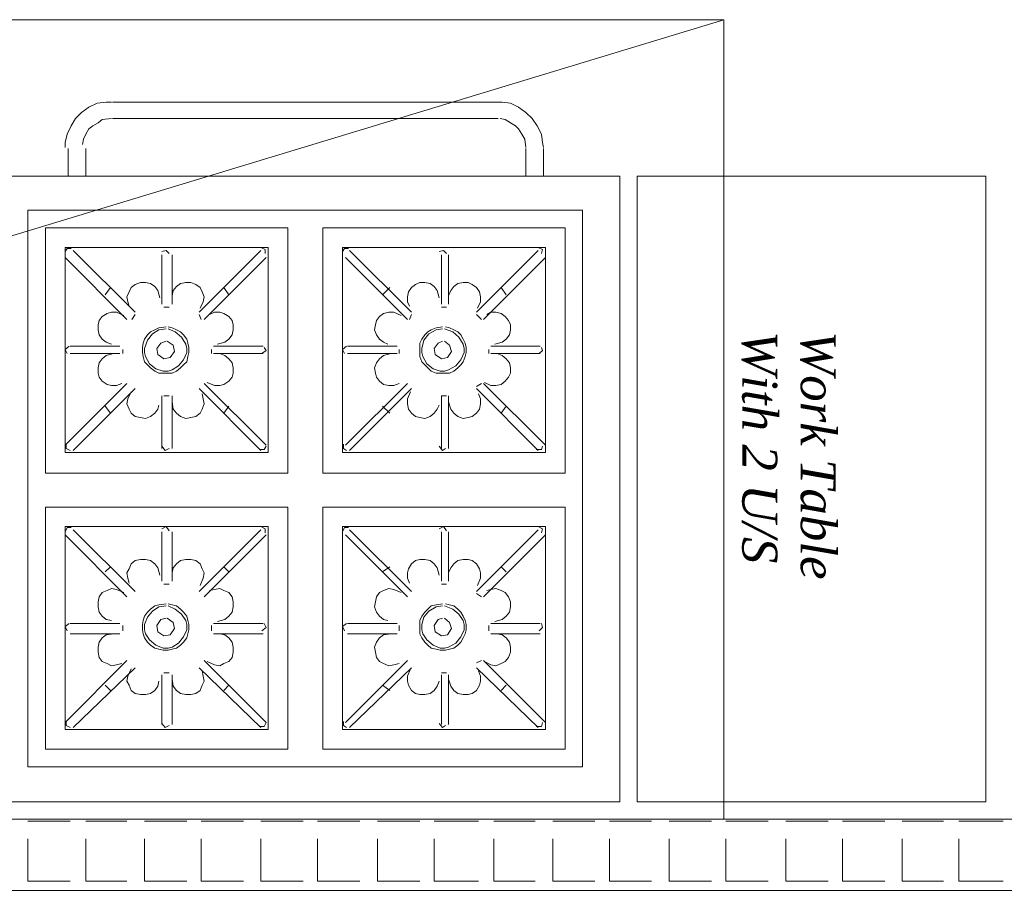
# Model space of a CAD drawing. Header units: millimetres. Extents: x 140304 to 319987, y -10756 to 142544.
# Tile 178 of 203: x 178825 to 180241, y 67683 to 68936. Entities that reach past the tile are written whole.
import ezdxf

# ---------------------------------------------------------------- set-up
doc = ezdxf.new("R2010")
doc.units = ezdxf.units.MM
doc.header["$LTSCALE"] = 10
doc.layers.get('0').update_dxf_attribs({"linetype": 'CONTINUOUS'})
for name, color, linetype, lineweight in [('A wall', 1, 'CONTINUOUS', 15), ('ele_15', 34, 'CONTINUOUS', 15), ('EQUIPMENT', 13, 'CONTINUOUS', 18)]:
    doc.layers.add(name, color=color, linetype=linetype, lineweight=lineweight)
doc.layers.add('hatch', color=7, linetype='CONTINUOUS', lineweight=0, true_color=0x919191)
doc.layers.add('TEXT', color=150, linetype='CONTINUOUS')
doc.styles.get("Standard").update_dxf_attribs({"font": 'verdana.ttf'})

# ---------------------------------------------------------------- blocks, each defined once
blk = doc.blocks.new('Base lucknow')
blk.add_lwpolyline([(144273.2, 87578.4), (155534.3, 87578.4)])
at = {"layer": 'A wall', "ltscale": 0.25}
for points in [[(152566.6, 87680.7), (141919.5, 87680.7)], [(141817.2, 87578.4), (152566.6, 87578.4)]]:
    blk.add_lwpolyline(points, dxfattribs=at)
at = {"layer": 'EQUIPMENT'}
for points in [[(149808.1, 88831.6), (146017.3, 88831.6)], [(149808.1, 88831.6), (146017.3, 87680.7)], [(149808.1, 87680.7), (149808.1, 88831.6)], [(148894.5, 88705.6), (148884.1, 88698.2)], [(148906.4, 88711.5), (148894.5, 88705.6)], [(148919.7, 88713), (148906.4, 88711.5)], [(148927.1, 88713), (148919.7, 88713)], [(148928.6, 88713), (149483.3, 88713)], [(149489.2, 88713), (149481.8, 88713)], [(149501.1, 88711.5), (149489.2, 88713)], [(149512.9, 88705.6), (149501.1, 88711.5)], [(149523.3, 88698.2), (149512.9, 88705.6)], [(148884.1, 88698.2), (148875.2, 88689.3)], [(149532.2, 88689.3), (149523.3, 88698.2)], [(148869.3, 88678.8), (148863.3, 88667)], [(148875.2, 88689.3), (148869.3, 88678.8)], [(148900.4, 88678.8), (148894.5, 88674.4)], [(148907.8, 88683.3), (148900.4, 88678.8)], [(148913.8, 88687.8), (148907.8, 88683.3)], [(148927.1, 88689.3), (148913.8, 88687.8)], [(148928.6, 88689.3), (149483.3, 88689.3)], [(149493.7, 88687.8), (149486.3, 88689.3)], [(149501.1, 88683.3), (149493.7, 88687.8)], [(149508.5, 88678.8), (149501.1, 88683.3)], [(149512.9, 88674.4), (149508.5, 88678.8)], [(149539.7, 88678.8), (149532.2, 88689.3)], [(149545.6, 88667), (149539.7, 88678.8)], [(148863.3, 88667), (148860.4, 88655.1)], [(148890.1, 88667), (148887, 88659.6)], [(148894.5, 88674.4), (148890.1, 88667)], [(149517.4, 88667), (149512.9, 88674.4)], [(149521.8, 88659.6), (149517.4, 88667)], [(149547.1, 88655.1), (149545.6, 88667)], [(148860.4, 88655.1), (148860.4, 88647.7)], [(148887, 88659.6), (148885.6, 88652.2)], [(149523.3, 88647.7), (149521.8, 88659.6)], [(149548.5, 88647.7), (149547.1, 88655.1)], [(148864.8, 88606.2), (148864.8, 88646.2)], [(148890.1, 88606.2), (148890.1, 88646.2)], [(149523.3, 88646.2), (149523.3, 88606.2)], [(149548.5, 88646.2), (149548.5, 88606.2)], [(148758.1, 88606.2), (149658.3, 88606.2)], [(149523.3, 88606.2), (148890.1, 88606.2)], [(149658.3, 88606.2), (149658.3, 87705.9)], [(149683.4, 87705.9), (149683.4, 88606.2)], [(149683.4, 88606.2), (150184.7, 88606.2)], [(149892.6, 88606.2), (150029, 88606.2)], [(150184.7, 88606.2), (150184.7, 87705.9)], [(148807, 87756.4), (148807, 88557.3)], [(148807, 88557.3), (149604.9, 88557.3)], [(149604.9, 88557.3), (149604.9, 87756.4)], [(148832.2, 88532), (148832.2, 88179.1)], [(149180.7, 88532), (148832.2, 88532)], [(149180.7, 88179.1), (149180.7, 88532)], [(149231.2, 88179.1), (149231.2, 88532)], [(149231.2, 88532), (149579.7, 88532)], [(149579.7, 88532), (149579.7, 88179.1)], [(148860.4, 88503.9), (149152.6, 88503.9)], [(148860.4, 88208.7), (148860.4, 88503.9)], [(148863.3, 88502.4), (148860.4, 88497.9)], [(148869.3, 88502.4), (148863.3, 88502.4)], [(148872.2, 88499.4), (148961.2, 88410.5)], [(149005.8, 88499.4), (148999.8, 88497.9)], [(148999.8, 88493.4), (148999.8, 88422.3)], [(149010.1, 88495), (149005.8, 88499.4)], [(149014.6, 88493.4), (149014.6, 88422.3)], [(149142.1, 88499.4), (149053.2, 88410.5)], [(149148.1, 88500.9), (149142.1, 88503.9)], [(149148.1, 88495), (149148.1, 88500.9)], [(149152.6, 88503.9), (149152.6, 88208.7)], [(149551.5, 88503.9), (149259.3, 88503.9)], [(149259.3, 88503.9), (149259.3, 88208.7)], [(149262.3, 88502.4), (149259.3, 88497.9)], [(149268.3, 88502.4), (149262.3, 88502.4)], [(149269.7, 88499.4), (149358.7, 88410.5)], [(149404.6, 88499.4), (149398.7, 88497.9)], [(149401.7, 88493.4), (149401.7, 88422.3)], [(149409.1, 88495), (149404.6, 88499.4)], [(149412.1, 88493.4), (149412.1, 88422.3)], [(149541.1, 88499.4), (149452.1, 88410.5)], [(149547.1, 88500.9), (149541.1, 88503.9)], [(149545.6, 88495), (149547.1, 88500.9)], [(149551.5, 88208.7), (149551.5, 88503.9)], [(148860.4, 88489.1), (148949.3, 88400)], [(149149.5, 88489.1), (149060.6, 88400)], [(149263.8, 88489.1), (149352.8, 88400)], [(149551.5, 88489.1), (149462.5, 88400)], [(148961.2, 88450.5), (148955.3, 88446)], [(148968.7, 88453.4), (148961.2, 88450.5)], [(148976.1, 88453.4), (148968.7, 88453.4)], [(148983.5, 88452), (148976.1, 88453.4)], [(148989.4, 88447.5), (148983.5, 88452)], [(149026.4, 88452), (149020.6, 88447.5)], [(149033.9, 88453.4), (149026.4, 88452)], [(149041.3, 88453.4), (149033.9, 88453.4)], [(149048.7, 88450.5), (149041.3, 88453.4)], [(149054.7, 88446), (149048.7, 88450.5)], [(149364.6, 88450.5), (149358.7, 88446)], [(149370.6, 88453.4), (149364.6, 88450.5)], [(149378, 88453.4), (149370.6, 88453.4)], [(149385.4, 88452), (149378, 88453.4)], [(149391.4, 88447.5), (149385.4, 88452)], [(149425.4, 88452), (149419.5, 88447.5)], [(149432.9, 88453.4), (149425.4, 88452)], [(149440.3, 88453.4), (149432.9, 88453.4)], [(149446.2, 88450.5), (149440.3, 88453.4)], [(149452.1, 88446), (149446.2, 88450.5)], [(148925.6, 88446), (148918.2, 88435.7)], [(148952.4, 88440.1), (148949.3, 88432.7)], [(148955.3, 88446), (148952.4, 88440.1)], [(148993.8, 88441.6), (148989.4, 88447.5)], [(148996.8, 88431.2), (148993.8, 88441.6)], [(149016.1, 88441.6), (149014.6, 88434.2)], [(149020.6, 88447.5), (149016.1, 88441.6)], [(149057.6, 88440.1), (149054.7, 88446)], [(149060.6, 88432.7), (149057.6, 88440.1)], [(149088.7, 88446), (149096.1, 88435.7)], [(149327.5, 88446), (149317.2, 88435.7)], [(149354.3, 88440.1), (149352.8, 88432.7)], [(149358.7, 88446), (149354.3, 88440.1)], [(149395.8, 88441.6), (149391.4, 88447.5)], [(149398.7, 88431.2), (149395.8, 88441.6)], [(149415.1, 88441.6), (149412.1, 88434.2)], [(149419.5, 88447.5), (149415.1, 88441.6)], [(149456.6, 88440.1), (149452.1, 88446)], [(149458, 88432.7), (149456.6, 88440.1)], [(149487.7, 88446), (149495.1, 88435.7)], [(148949.3, 88432.7), (148950.9, 88425.3)], [(148950.9, 88425.3), (148952.4, 88419.4)], [(149054.7, 88416.3), (149059.1, 88425.3)], [(149059.1, 88425.3), (149060.6, 88432.7)], [(149352.8, 88432.7), (149352.8, 88425.3)], [(149352.8, 88425.3), (149355.7, 88419.4)], [(149453.6, 88416.3), (149458, 88425.3)], [(149458, 88425.3), (149458, 88432.7)], [(148921.2, 88408.9), (148913.8, 88404.5)], [(148927.1, 88410.5), (148921.2, 88408.9)], [(148934.5, 88410.5), (148927.1, 88410.5)], [(148944.9, 88406), (148934.5, 88410.5)], [(149010.1, 88417.9), (149002.7, 88417.9)], [(149075.5, 88410.5), (149068, 88407.4)], [(149082.9, 88410.5), (149075.5, 88410.5)], [(149088.7, 88408.9), (149082.9, 88410.5)], [(149096.1, 88404.5), (149088.7, 88408.9)], [(149318.6, 88408.9), (149312.7, 88404.5)], [(149326.1, 88410.5), (149318.6, 88408.9)], [(149333.5, 88410.5), (149326.1, 88410.5)], [(149343.8, 88406), (149333.5, 88410.5)], [(149401.7, 88417.9), (149409.1, 88417.9)], [(149472.9, 88410.5), (149466.9, 88407.4)], [(149480.3, 88410.5), (149472.9, 88410.5)], [(149487.7, 88408.9), (149480.3, 88410.5)], [(149493.7, 88404.5), (149487.7, 88408.9)], [(148909.3, 88398.6), (148907.8, 88392.6)], [(148913.8, 88404.5), (148909.3, 88398.6)], [(148961.2, 88407.4), (148956.7, 88400)], [(149053.2, 88407.4), (149056.1, 88400)], [(149100.6, 88398.6), (149096.1, 88404.5)], [(149102.1, 88392.6), (149100.6, 88398.6)], [(149308.3, 88398.6), (149306.8, 88392.6)], [(149312.7, 88404.5), (149308.3, 88398.6)], [(149358.7, 88407.4), (149355.7, 88400)], [(149452.1, 88407.4), (149459.5, 88400)], [(149498.1, 88398.6), (149493.7, 88404.5)], [(149501.1, 88392.6), (149498.1, 88398.6)], [(148907.8, 88392.6), (148907.8, 88385.2)], [(148907.8, 88385.2), (148909.3, 88377.8)], [(148983.5, 88382.3), (148979, 88377.8)], [(148989.4, 88385.2), (148983.5, 88382.3)], [(148995.3, 88385.2), (148986.4, 88379.3)], [(148995.3, 88388.2), (148989.4, 88385.2)], [(149005.8, 88389.7), (148995.3, 88388.2)], [(149005.8, 88386.7), (148995.3, 88385.2)], [(149014.6, 88388.2), (149008.7, 88389.7)], [(149019, 88382.3), (149008.7, 88386.7)], [(149020.6, 88385.2), (149014.6, 88388.2)], [(149028, 88374.8), (149019, 88382.3)], [(149026.4, 88382.3), (149020.6, 88385.2)], [(149030.9, 88377.8), (149026.4, 88382.3)], [(149100.6, 88377.8), (149102.1, 88385.2)], [(149102.1, 88385.2), (149102.1, 88392.6)], [(149306.8, 88392.6), (149305.3, 88385.2)], [(149305.3, 88385.2), (149308.3, 88377.8)], [(149382.4, 88382.3), (149378, 88377.8)], [(149386.9, 88385.2), (149382.4, 88382.3)], [(149394.3, 88385.2), (149383.9, 88379.3)], [(149394.3, 88388.2), (149386.9, 88385.2)], [(149403.2, 88389.7), (149394.3, 88388.2)], [(149403.2, 88386.7), (149394.3, 88385.2)], [(149418, 88382.3), (149406.1, 88386.7)], [(149413.5, 88388.2), (149407.7, 88389.7)], [(149419.5, 88385.2), (149413.5, 88388.2)], [(149426.9, 88374.8), (149418, 88382.3)], [(149425.4, 88382.3), (149419.5, 88385.2)], [(149429.9, 88377.8), (149425.4, 88382.3)], [(149499.6, 88377.8), (149501.1, 88385.2)], [(149501.1, 88385.2), (149501.1, 88392.6)], [(148909.3, 88377.8), (148913.8, 88371.9)], [(148913.8, 88371.9), (148919.7, 88367.4)], [(148919.7, 88367.4), (148927.1, 88364.5)], [(148973, 88366), (148971.6, 88360)], [(148974.6, 88371.9), (148973, 88366)], [(148979, 88377.8), (148974.6, 88371.9)], [(148979, 88370.4), (148974.6, 88358.5)], [(148986.4, 88379.3), (148979, 88370.4)], [(148998.3, 88366), (148992.4, 88358.5)], [(149005.8, 88368.9), (148998.3, 88366)], [(149016.1, 88363), (149007.2, 88368.9)], [(149033.9, 88364.5), (149028, 88374.8)], [(149035.4, 88371.9), (149030.9, 88377.8)], [(149036.9, 88366), (149035.4, 88371.9)], [(149038.4, 88360), (149036.9, 88366)], [(149079.8, 88364.5), (149090.3, 88367.4)], [(149090.3, 88367.4), (149096.1, 88371.9)], [(149096.1, 88371.9), (149100.6, 88377.8)], [(149308.3, 88377.8), (149312.7, 88371.9)], [(149312.7, 88371.9), (149318.6, 88367.4)], [(149318.6, 88367.4), (149324.6, 88364.5)], [(149373.5, 88371.9), (149370.6, 88366)], [(149370.6, 88366), (149370.6, 88360)], [(149378, 88377.8), (149373.5, 88371.9)], [(149376.5, 88370.4), (149373.5, 88358.5)], [(149383.9, 88379.3), (149376.5, 88370.4)], [(149397.2, 88366), (149391.4, 88358.5)], [(149403.2, 88368.9), (149397.2, 88366)], [(149413.5, 88363), (149406.1, 88368.9)], [(149432.9, 88364.5), (149426.9, 88374.8)], [(149432.9, 88371.9), (149429.9, 88377.8)], [(149435.8, 88366), (149432.9, 88371.9)], [(149437.3, 88360), (149435.8, 88366)], [(149478.8, 88364.5), (149489.2, 88367.4)], [(149489.2, 88367.4), (149495.1, 88371.9)], [(149495.1, 88371.9), (149499.6, 88377.8)], [(148866.3, 88361.5), (148860.4, 88357.1)], [(148860.4, 88357.1), (148863.3, 88351.1)], [(148867.8, 88361.5), (148939, 88361.5)], [(148943.5, 88357.1), (148943.5, 88351.1)], [(148971.6, 88360), (148971.6, 88352.6)], [(148971.6, 88352.6), (148973, 88346.6)], [(148974.6, 88358.5), (148974.6, 88352.6)], [(148974.6, 88352.6), (148976.1, 88346.6)], [(148992.4, 88358.5), (148993.8, 88349.6)], [(149011.6, 88345.2), (149017.6, 88354)], [(149017.6, 88354), (149016.1, 88363)], [(149030.9, 88342.2), (149035.4, 88352.6)], [(149035.4, 88358.5), (149033.9, 88364.5)], [(149035.4, 88352.6), (149035.4, 88358.5)], [(149036.9, 88346.6), (149038.4, 88352.6)], [(149038.4, 88352.6), (149038.4, 88360)], [(149071, 88357.1), (149071, 88351.1)], [(149145.2, 88361.5), (149073.9, 88361.5)], [(149143.6, 88351.1), (149149.5, 88355.6)], [(149149.5, 88355.6), (149146.6, 88360)], [(149265.2, 88361.5), (149259.3, 88357.1)], [(149259.3, 88357.1), (149262.3, 88351.1)], [(149266.7, 88361.5), (149338, 88361.5)], [(149340.9, 88357.1), (149340.9, 88351.1)], [(149370.6, 88360), (149370.6, 88352.6)], [(149370.6, 88352.6), (149370.6, 88346.6)], [(149373.5, 88358.5), (149373.5, 88352.6)], [(149373.5, 88352.6), (149375, 88346.6)], [(149391.4, 88358.5), (149392.8, 88349.6)], [(149410.6, 88345.2), (149416.5, 88354)], [(149416.5, 88354), (149413.5, 88363)], [(149429.9, 88342.2), (149434.3, 88352.6)], [(149434.3, 88358.5), (149432.9, 88364.5)], [(149434.3, 88352.6), (149434.3, 88358.5)], [(149435.8, 88346.6), (149437.3, 88352.6)], [(149437.3, 88352.6), (149437.3, 88360)], [(149469.9, 88357.1), (149469.9, 88351.1)], [(149544, 88361.5), (149472.9, 88361.5)], [(149542.6, 88351.1), (149547.1, 88355.6)], [(149547.1, 88355.6), (149545.6, 88360)], [(148867.8, 88351.1), (148939, 88351.1)], [(148909.3, 88337.7), (148907.8, 88330.3)], [(148913.8, 88343.7), (148909.3, 88337.7)], [(148919.7, 88348.2), (148913.8, 88343.7)], [(148930.1, 88351.1), (148919.7, 88348.2)], [(148973, 88346.6), (148974.6, 88339.2)], [(148974.6, 88339.2), (148979, 88334.8)], [(148976.1, 88346.6), (148982, 88336.3)], [(148993.8, 88349.6), (149002.7, 88343.7)], [(149002.7, 88343.7), (149011.6, 88345.2)], [(149023.5, 88333.3), (149030.9, 88342.2)], [(149030.9, 88334.8), (149035.4, 88339.2)], [(149035.4, 88339.2), (149036.9, 88346.6)], [(149145.2, 88351.1), (149073.9, 88351.1)], [(149090.3, 88348.2), (149082.9, 88351.1)], [(149096.1, 88343.7), (149090.3, 88348.2)], [(149100.6, 88337.7), (149096.1, 88343.7)], [(149102.1, 88330.3), (149100.6, 88337.7)], [(149266.7, 88351.1), (149338, 88351.1)], [(149308.3, 88337.7), (149305.3, 88330.3)], [(149312.7, 88343.7), (149308.3, 88337.7)], [(149318.6, 88348.2), (149312.7, 88343.7)], [(149329, 88351.1), (149318.6, 88348.2)], [(149370.6, 88346.6), (149373.5, 88339.2)], [(149373.5, 88339.2), (149378, 88334.8)], [(149375, 88346.6), (149380.9, 88336.3)], [(149392.8, 88349.6), (149401.7, 88343.7)], [(149401.7, 88343.7), (149410.6, 88345.2)], [(149422.5, 88333.3), (149429.9, 88342.2)], [(149429.9, 88334.8), (149432.9, 88339.2)], [(149432.9, 88339.2), (149435.8, 88346.6)], [(149544, 88351.1), (149472.9, 88351.1)], [(149489.2, 88348.2), (149481.8, 88351.1)], [(149495.1, 88343.7), (149489.2, 88348.2)], [(149499.6, 88337.7), (149495.1, 88343.7)], [(149501.1, 88330.3), (149499.6, 88337.7)], [(148907.8, 88330.3), (148907.8, 88322.9)], [(148979, 88334.8), (148983.5, 88330.3)], [(148982, 88336.3), (148990.9, 88328.9)], [(148983.5, 88330.3), (148989.4, 88325.9)], [(148989.4, 88325.9), (148995.3, 88322.9)], [(148990.9, 88328.9), (149001.3, 88325.9)], [(149001.3, 88325.9), (149008.7, 88325.9)], [(149008.7, 88325.9), (149014.6, 88327.4)], [(149014.6, 88327.4), (149023.5, 88333.3)], [(149014.6, 88322.9), (149020.6, 88325.9)], [(149020.6, 88325.9), (149026.4, 88330.3)], [(149026.4, 88330.3), (149030.9, 88334.8)], [(149102.1, 88322.9), (149102.1, 88330.3)], [(149305.3, 88330.3), (149306.8, 88322.9)], [(149378, 88334.8), (149382.4, 88330.3)], [(149380.9, 88336.3), (149389.8, 88328.9)], [(149382.4, 88330.3), (149386.9, 88325.9)], [(149386.9, 88325.9), (149394.3, 88322.9)], [(149389.8, 88328.9), (149400.2, 88325.9)], [(149400.2, 88325.9), (149406.1, 88325.9)], [(149406.1, 88325.9), (149412.1, 88327.4)], [(149412.1, 88327.4), (149422.5, 88333.3)], [(149413.5, 88322.9), (149419.5, 88325.9)], [(149419.5, 88325.9), (149425.4, 88330.3)], [(149425.4, 88330.3), (149429.9, 88334.8)], [(149501.1, 88322.9), (149501.1, 88330.3)], [(148907.8, 88322.9), (148909.3, 88317)], [(148909.3, 88317), (148913.8, 88311.1)], [(148913.8, 88311.1), (148921.2, 88306.6)], [(148995.3, 88322.9), (149001.3, 88322.9)], [(149001.3, 88322.9), (149008.7, 88322.9)], [(149008.7, 88322.9), (149014.6, 88322.9)], [(149065, 88309.6), (149075.5, 88305.1)], [(149088.7, 88306.6), (149096.1, 88311.1)], [(149096.1, 88311.1), (149100.6, 88317)], [(149100.6, 88317), (149102.1, 88322.9)], [(149306.8, 88322.9), (149308.3, 88317)], [(149308.3, 88317), (149312.7, 88311.1)], [(149312.7, 88311.1), (149318.6, 88306.6)], [(149394.3, 88322.9), (149400.2, 88322.9)], [(149400.2, 88322.9), (149407.7, 88322.9)], [(149407.7, 88322.9), (149413.5, 88322.9)], [(149464, 88309.6), (149472.9, 88305.1)], [(149487.7, 88306.6), (149493.7, 88311.1)], [(149493.7, 88311.1), (149498.1, 88317)], [(149498.1, 88317), (149501.1, 88322.9)], [(148860.4, 88219.1), (148949.3, 88308.1)], [(148872.2, 88211.7), (148961.2, 88300.6)], [(148921.2, 88306.6), (148927.1, 88305.1)], [(148927.1, 88305.1), (148934.5, 88305.1)], [(148934.5, 88305.1), (148941.9, 88308.1)], [(148955.3, 88296.2), (148950.9, 88285.9)], [(149142.1, 88211.7), (149053.2, 88300.6)], [(149149.5, 88219.1), (149060.6, 88308.1)], [(149075.5, 88305.1), (149082.9, 88305.1)], [(149082.9, 88305.1), (149088.7, 88306.6)], [(149263.8, 88219.1), (149352.8, 88308.1)], [(149269.7, 88211.7), (149358.7, 88300.6)], [(149318.6, 88306.6), (149326.1, 88305.1)], [(149326.1, 88305.1), (149333.5, 88305.1)], [(149333.5, 88305.1), (149340.9, 88308.1)], [(149357.2, 88296.2), (149352.8, 88285.9)], [(149452.1, 88303.7), (149459.5, 88308.1)], [(149541.1, 88211.7), (149452.1, 88300.6)], [(149551.5, 88219.1), (149462.5, 88308.1)], [(149472.9, 88305.1), (149480.3, 88305.1)], [(149480.3, 88305.1), (149487.7, 88306.6)], [(148950.9, 88285.9), (148949.3, 88278.5)], [(148999.8, 88214.6), (148999.8, 88290.3)], [(149002.7, 88290.3), (149010.1, 88290.3)], [(149014.6, 88214.6), (149014.6, 88290.3)], [(149014.6, 88281.4), (149016.1, 88271.1)], [(149059.1, 88285.9), (149057.6, 88293.2)], [(149060.6, 88278.5), (149059.1, 88285.9)], [(149352.8, 88285.9), (149352.8, 88278.5)], [(149401.7, 88214.6), (149401.7, 88290.3)], [(149409.1, 88290.3), (149401.7, 88290.3)], [(149412.1, 88214.6), (149412.1, 88290.3)], [(149412.1, 88281.4), (149415.1, 88271.1)], [(149458, 88285.9), (149455.1, 88293.2)], [(149458, 88278.5), (149458, 88285.9)], [(148925.6, 88265.1), (148918.2, 88275.5)], [(148949.3, 88278.5), (148952.4, 88271.1)], [(148952.4, 88271.1), (148955.3, 88265.1)], [(148989.4, 88265.1), (148993.8, 88271.1)], [(148993.8, 88271.1), (148995.3, 88276.9)], [(149016.1, 88271.1), (149020.6, 88265.1)], [(149054.7, 88265.1), (149057.6, 88271.1)], [(149057.6, 88271.1), (149060.6, 88278.5)], [(149088.7, 88265.1), (149096.1, 88275.5)], [(149327.5, 88265.1), (149317.2, 88275.5)], [(149352.8, 88278.5), (149354.3, 88271.1)], [(149354.3, 88271.1), (149358.7, 88265.1)], [(149391.4, 88265.1), (149395.8, 88271.1)], [(149395.8, 88271.1), (149398.7, 88276.9)], [(149415.1, 88271.1), (149419.5, 88265.1)], [(149452.1, 88265.1), (149456.6, 88271.1)], [(149456.6, 88271.1), (149458, 88278.5)], [(149487.7, 88265.1), (149495.1, 88275.5)], [(148955.3, 88265.1), (148961.2, 88260.6)], [(148961.2, 88260.6), (148968.7, 88259.2)], [(148968.7, 88259.2), (148976.1, 88257.7)], [(148976.1, 88257.7), (148983.5, 88260.6)], [(148983.5, 88260.6), (148989.4, 88265.1)], [(149020.6, 88265.1), (149026.4, 88260.6)], [(149026.4, 88260.6), (149033.9, 88257.7)], [(149033.9, 88257.7), (149041.3, 88259.2)], [(149041.3, 88259.2), (149048.7, 88260.6)], [(149048.7, 88260.6), (149054.7, 88265.1)], [(149358.7, 88265.1), (149364.6, 88260.6)], [(149364.6, 88260.6), (149370.6, 88259.2)], [(149370.6, 88259.2), (149378, 88257.7)], [(149378, 88257.7), (149385.4, 88260.6)], [(149385.4, 88260.6), (149391.4, 88265.1)], [(149419.5, 88265.1), (149425.4, 88260.6)], [(149425.4, 88260.6), (149432.9, 88257.7)], [(149432.9, 88257.7), (149440.3, 88259.2)], [(149440.3, 88259.2), (149446.2, 88260.6)], [(149446.2, 88260.6), (149452.1, 88265.1)], [(148861.9, 88220.6), (148861.9, 88214.6)], [(148861.9, 88214.6), (148867.8, 88211.7)], [(148999.8, 88217.7), (149004.2, 88211.7)], [(149004.2, 88211.7), (149010.1, 88214.6)], [(149140.7, 88213.2), (149146.6, 88213.2)], [(149146.6, 88213.2), (149149.5, 88217.7)], [(149260.8, 88220.6), (149260.8, 88214.6)], [(149260.8, 88214.6), (149265.2, 88211.7)], [(149398.7, 88217.7), (149403.2, 88211.7)], [(149403.2, 88211.7), (149407.7, 88214.6)], [(149538.2, 88213.2), (149545.6, 88213.2)], [(149545.6, 88213.2), (149547.1, 88217.7)], [(149152.6, 88208.7), (148860.4, 88208.7)], [(149259.3, 88208.7), (149551.5, 88208.7)], [(148832.2, 88179.1), (149180.7, 88179.1)], [(149579.7, 88179.1), (149231.2, 88179.1)], [(148832.2, 87781.6), (148832.2, 88130.1)], [(148832.2, 88130.1), (149180.7, 88130.1)], [(149180.7, 88130.1), (149180.7, 87781.6)], [(149579.7, 88130.1), (149231.2, 88130.1)], [(149231.2, 88130.1), (149231.2, 87781.6)], [(149579.7, 87781.6), (149579.7, 88130.1)], [(149152.6, 88102), (148860.4, 88102)], [(148860.4, 88102), (148860.4, 87809.8)], [(148863.3, 88100.5), (148860.4, 88094.6)], [(148869.3, 88100.5), (148863.3, 88100.5)], [(148872.2, 88097.5), (148961.2, 88008.6)], [(149005.8, 88102), (148999.8, 88099)], [(149010.1, 88096), (149005.8, 88102)], [(149142.1, 88097.5), (149053.2, 88008.6)], [(149148.1, 88099), (149142.1, 88102)], [(149148.1, 88093.1), (149148.1, 88099)], [(149152.6, 87809.8), (149152.6, 88102)], [(149259.3, 87809.8), (149259.3, 88102)], [(149259.3, 88102), (149551.5, 88102)], [(149262.3, 88100.5), (149259.3, 88094.6)], [(149268.3, 88100.5), (149262.3, 88100.5)], [(149269.7, 88097.5), (149358.7, 88008.6)], [(149404.6, 88102), (149398.7, 88099)], [(149409.1, 88096), (149404.6, 88102)], [(149541.1, 88097.5), (149452.1, 88008.6)], [(149547.1, 88099), (149541.1, 88102)], [(149545.6, 88093.1), (149547.1, 88099)], [(149551.5, 88102), (149551.5, 87809.8)], [(148860.4, 88090.1), (148949.3, 88001.1)], [(148999.8, 88094.6), (148999.8, 88023.4)], [(149014.6, 88094.6), (149014.6, 88023.4)], [(149149.5, 88090.1), (149060.6, 88001.1)], [(149263.8, 88090.1), (149352.8, 88001.1)], [(149401.7, 88094.6), (149401.7, 88023.4)], [(149412.1, 88094.6), (149412.1, 88023.4)], [(149551.5, 88090.1), (149462.5, 88001.1)], [(148968.7, 88054.5), (148961.2, 88053)], [(148976.1, 88054.5), (148968.7, 88054.5)], [(148983.5, 88053), (148976.1, 88054.5)], [(149033.9, 88054.5), (149026.4, 88053)], [(149041.3, 88054.5), (149033.9, 88054.5)], [(149048.7, 88053), (149041.3, 88054.5)], [(149370.6, 88054.5), (149364.6, 88053)], [(149378, 88054.5), (149370.6, 88054.5)], [(149385.4, 88053), (149378, 88054.5)], [(149432.9, 88054.5), (149425.4, 88053)], [(149440.3, 88054.5), (149432.9, 88054.5)], [(149446.2, 88053), (149440.3, 88054.5)], [(148925.6, 88044.1), (148918.2, 88036.7)], [(148952.4, 88041.2), (148949.3, 88035.2)], [(148955.3, 88048.6), (148952.4, 88041.2)], [(148961.2, 88053), (148955.3, 88048.6)], [(148989.4, 88048.6), (148983.5, 88053)], [(148993.8, 88042.6), (148989.4, 88048.6)], [(148996.8, 88032.3), (148993.8, 88042.6)], [(149016.1, 88042.6), (149014.6, 88035.2)], [(149020.6, 88048.6), (149016.1, 88042.6)], [(149026.4, 88053), (149020.6, 88048.6)], [(149054.7, 88048.6), (149048.7, 88053)], [(149057.6, 88041.2), (149054.7, 88048.6)], [(149060.6, 88035.2), (149057.6, 88041.2)], [(149088.7, 88044.1), (149096.1, 88036.7)], [(149327.5, 88044.1), (149317.2, 88036.7)], [(149354.3, 88041.2), (149352.8, 88035.2)], [(149358.7, 88048.6), (149354.3, 88041.2)], [(149364.6, 88053), (149358.7, 88048.6)], [(149391.4, 88048.6), (149385.4, 88053)], [(149395.8, 88042.6), (149391.4, 88048.6)], [(149398.7, 88032.3), (149395.8, 88042.6)], [(149415.1, 88042.6), (149412.1, 88035.2)], [(149419.5, 88048.6), (149415.1, 88042.6)], [(149425.4, 88053), (149419.5, 88048.6)], [(149452.1, 88048.6), (149446.2, 88053)], [(149456.6, 88041.2), (149452.1, 88048.6)], [(149458, 88035.2), (149456.6, 88041.2)], [(149487.7, 88044.1), (149495.1, 88036.7)], [(148949.3, 88035.2), (148950.9, 88027.8)], [(148950.9, 88027.8), (148952.4, 88020.4)], [(149054.7, 88017.4), (149059.1, 88027.8)], [(149059.1, 88027.8), (149060.6, 88035.2)], [(149352.8, 88035.2), (149352.8, 88027.8)], [(149352.8, 88027.8), (149355.7, 88020.4)], [(149453.6, 88017.4), (149458, 88027.8)], [(149458, 88027.8), (149458, 88035.2)], [(148927.1, 88012.9), (148921.2, 88010)], [(148934.5, 88011.5), (148927.1, 88012.9)], [(148944.9, 88007), (148934.5, 88011.5)], [(149002.7, 88018.9), (149010.1, 88018.9)], [(149075.5, 88011.5), (149068, 88010)], [(149082.9, 88012.9), (149075.5, 88011.5)], [(149088.7, 88010), (149082.9, 88012.9)], [(149326.1, 88012.9), (149318.6, 88010)], [(149333.5, 88011.5), (149326.1, 88012.9)], [(149343.8, 88007), (149333.5, 88011.5)], [(149409.1, 88018.9), (149401.7, 88018.9)], [(149472.9, 88011.5), (149466.9, 88010)], [(149480.3, 88012.9), (149472.9, 88011.5)], [(149487.7, 88010), (149480.3, 88012.9)], [(148909.3, 88001.1), (148907.8, 87993.7)], [(148913.8, 88007), (148909.3, 88001.1)], [(148921.2, 88010), (148913.8, 88007)], [(149096.1, 88007), (149088.7, 88010)], [(149100.6, 88001.1), (149096.1, 88007)], [(149102.1, 87993.7), (149100.6, 88001.1)], [(149308.3, 88001.1), (149306.8, 87993.7)], [(149312.7, 88007), (149308.3, 88001.1)], [(149318.6, 88010), (149312.7, 88007)], [(149452.1, 88005.5), (149459.5, 88001.1)], [(149493.7, 88007), (149487.7, 88010)], [(149498.1, 88001.1), (149493.7, 88007)], [(149501.1, 87993.7), (149498.1, 88001.1)], [(148907.8, 87993.7), (148907.8, 87986.3)], [(148907.8, 87986.3), (148909.3, 87978.9)], [(148983.5, 87983.3), (148979, 87978.9)], [(148989.4, 87987.8), (148983.5, 87983.3)], [(148995.3, 87986.3), (148986.4, 87980.3)], [(148995.3, 87989.2), (148989.4, 87987.8)], [(149005.8, 87990.7), (148995.3, 87989.2)], [(149005.8, 87987.8), (148995.3, 87986.3)], [(149014.6, 87989.2), (149008.7, 87990.7)], [(149019, 87983.3), (149008.7, 87987.8)], [(149020.6, 87987.8), (149014.6, 87989.2)], [(149028, 87975.8), (149019, 87983.3)], [(149026.4, 87983.3), (149020.6, 87987.8)], [(149030.9, 87978.9), (149026.4, 87983.3)], [(149100.6, 87978.9), (149102.1, 87986.3)], [(149102.1, 87986.3), (149102.1, 87993.7)], [(149306.8, 87993.7), (149305.3, 87986.3)], [(149305.3, 87986.3), (149308.3, 87978.9)], [(149382.4, 87983.3), (149378, 87978.9)], [(149386.9, 87987.8), (149382.4, 87983.3)], [(149394.3, 87986.3), (149383.9, 87980.3)], [(149394.3, 87989.2), (149386.9, 87987.8)], [(149403.2, 87990.7), (149394.3, 87989.2)], [(149403.2, 87987.8), (149394.3, 87986.3)], [(149418, 87983.3), (149406.1, 87987.8)], [(149413.5, 87989.2), (149407.7, 87990.7)], [(149419.5, 87987.8), (149413.5, 87989.2)], [(149426.9, 87975.8), (149418, 87983.3)], [(149425.4, 87983.3), (149419.5, 87987.8)], [(149429.9, 87978.9), (149425.4, 87983.3)], [(149499.6, 87978.9), (149501.1, 87986.3)], [(149501.1, 87986.3), (149501.1, 87993.7)], [(148909.3, 87978.9), (148913.8, 87972.9)], [(148913.8, 87972.9), (148919.7, 87968.4)], [(148974.6, 87972.9), (148973, 87967)], [(148979, 87978.9), (148974.6, 87972.9)], [(148979, 87971.5), (148974.6, 87961)], [(148986.4, 87980.3), (148979, 87971.5)], [(149005.8, 87970), (148998.3, 87968.4)], [(149016.1, 87964), (149007.2, 87970)], [(149033.9, 87967), (149028, 87975.8)], [(149035.4, 87972.9), (149030.9, 87978.9)], [(149036.9, 87967), (149035.4, 87972.9)], [(149090.3, 87968.4), (149096.1, 87972.9)], [(149096.1, 87972.9), (149100.6, 87978.9)], [(149308.3, 87978.9), (149312.7, 87972.9)], [(149312.7, 87972.9), (149318.6, 87968.4)], [(149373.5, 87972.9), (149370.6, 87967)], [(149378, 87978.9), (149373.5, 87972.9)], [(149376.5, 87971.5), (149373.5, 87961)], [(149383.9, 87980.3), (149376.5, 87971.5)], [(149403.2, 87970), (149397.2, 87968.4)], [(149413.5, 87964), (149406.1, 87970)], [(149432.9, 87967), (149426.9, 87975.8)], [(149432.9, 87972.9), (149429.9, 87978.9)], [(149435.8, 87967), (149432.9, 87972.9)], [(149489.2, 87968.4), (149495.1, 87972.9)], [(149495.1, 87972.9), (149499.6, 87978.9)], [(148866.3, 87962.6), (148860.4, 87958.1)], [(148860.4, 87958.1), (148863.3, 87952.1)], [(148867.8, 87962.6), (148939, 87962.6)], [(148919.7, 87968.4), (148927.1, 87967)], [(148943.5, 87952.1), (148943.5, 87959.5)], [(148973, 87967), (148971.6, 87961)], [(148971.6, 87961), (148971.6, 87953.6)], [(148974.6, 87961), (148974.6, 87953.6)], [(148998.3, 87968.4), (148992.4, 87959.5)], [(148992.4, 87959.5), (148993.8, 87950.7)], [(149011.6, 87946.2), (149017.6, 87955.2)], [(149017.6, 87955.2), (149016.1, 87964)], [(149035.4, 87961), (149033.9, 87967)], [(149035.4, 87953.6), (149035.4, 87961)], [(149038.4, 87961), (149036.9, 87967)], [(149038.4, 87953.6), (149038.4, 87961)], [(149071, 87952.1), (149071, 87959.5)], [(149145.2, 87962.6), (149073.9, 87962.6)], [(149079.8, 87965.5), (149090.3, 87968.4)], [(149143.6, 87952.1), (149149.5, 87956.6)], [(149149.5, 87956.6), (149146.6, 87962.6)], [(149265.2, 87962.6), (149259.3, 87958.1)], [(149259.3, 87958.1), (149262.3, 87952.1)], [(149266.7, 87962.6), (149338, 87962.6)], [(149318.6, 87968.4), (149324.6, 87967)], [(149340.9, 87952.1), (149340.9, 87959.5)], [(149370.6, 87967), (149370.6, 87961)], [(149370.6, 87961), (149370.6, 87953.6)], [(149373.5, 87961), (149373.5, 87953.6)], [(149397.2, 87968.4), (149391.4, 87959.5)], [(149391.4, 87959.5), (149392.8, 87950.7)], [(149410.6, 87946.2), (149416.5, 87955.2)], [(149416.5, 87955.2), (149413.5, 87964)], [(149434.3, 87961), (149432.9, 87967)], [(149434.3, 87953.6), (149434.3, 87961)], [(149437.3, 87961), (149435.8, 87967)], [(149437.3, 87953.6), (149437.3, 87961)], [(149469.9, 87952.1), (149469.9, 87959.5)], [(149544, 87962.6), (149472.9, 87962.6)], [(149478.8, 87965.5), (149489.2, 87968.4)], [(149542.6, 87952.1), (149547.1, 87956.6)], [(149547.1, 87956.6), (149545.6, 87962.6)], [(148867.8, 87947.7), (148939, 87947.7)], [(148913.8, 87941.8), (148909.3, 87935.8)], [(148919.7, 87946.2), (148913.8, 87941.8)], [(148930.1, 87947.7), (148919.7, 87946.2)], [(148971.6, 87953.6), (148973, 87947.7)], [(148973, 87947.7), (148974.6, 87941.8)], [(148974.6, 87953.6), (148976.1, 87947.7)], [(148974.6, 87941.8), (148979, 87935.8)], [(148976.1, 87947.7), (148982, 87938.8)], [(148993.8, 87950.7), (149002.7, 87944.7)], [(149002.7, 87944.7), (149011.6, 87946.2)], [(149023.5, 87934.4), (149030.9, 87943.2)], [(149030.9, 87943.2), (149035.4, 87953.6)], [(149030.9, 87935.8), (149035.4, 87941.8)], [(149035.4, 87941.8), (149036.9, 87947.7)], [(149036.9, 87947.7), (149038.4, 87953.6)], [(149145.2, 87947.7), (149073.9, 87947.7)], [(149090.3, 87946.2), (149082.9, 87947.7)], [(149096.1, 87941.8), (149090.3, 87946.2)], [(149100.6, 87935.8), (149096.1, 87941.8)], [(149266.7, 87947.7), (149338, 87947.7)], [(149312.7, 87941.8), (149308.3, 87935.8)], [(149318.6, 87946.2), (149312.7, 87941.8)], [(149329, 87947.7), (149318.6, 87946.2)], [(149370.6, 87953.6), (149370.6, 87947.7)], [(149370.6, 87947.7), (149373.5, 87941.8)], [(149373.5, 87953.6), (149375, 87947.7)], [(149373.5, 87941.8), (149378, 87935.8)], [(149375, 87947.7), (149380.9, 87938.8)], [(149392.8, 87950.7), (149401.7, 87944.7)], [(149401.7, 87944.7), (149410.6, 87946.2)], [(149422.5, 87934.4), (149429.9, 87943.2)], [(149429.9, 87943.2), (149434.3, 87953.6)], [(149429.9, 87935.8), (149432.9, 87941.8)], [(149432.9, 87941.8), (149435.8, 87947.7)], [(149435.8, 87947.7), (149437.3, 87953.6)], [(149544, 87947.7), (149472.9, 87947.7)], [(149489.2, 87946.2), (149481.8, 87947.7)], [(149495.1, 87941.8), (149489.2, 87946.2)], [(149499.6, 87935.8), (149495.1, 87941.8)], [(148909.3, 87935.8), (148907.8, 87928.4)], [(148907.8, 87928.4), (148907.8, 87921)], [(148979, 87935.8), (148983.5, 87931.4)], [(148982, 87938.8), (148990.9, 87931.4)], [(148983.5, 87931.4), (148989.4, 87926.9)], [(148989.4, 87926.9), (148995.3, 87925.5)], [(148990.9, 87931.4), (149001.3, 87926.9)], [(149001.3, 87926.9), (149008.7, 87926.9)], [(149008.7, 87926.9), (149014.6, 87928.4)], [(149014.6, 87928.4), (149023.5, 87934.4)], [(149014.6, 87925.5), (149020.6, 87926.9)], [(149020.6, 87926.9), (149026.4, 87931.4)], [(149026.4, 87931.4), (149030.9, 87935.8)], [(149102.1, 87928.4), (149100.6, 87935.8)], [(149102.1, 87921), (149102.1, 87928.4)], [(149308.3, 87935.8), (149305.3, 87928.4)], [(149305.3, 87928.4), (149306.8, 87921)], [(149378, 87935.8), (149382.4, 87931.4)], [(149380.9, 87938.8), (149389.8, 87931.4)], [(149382.4, 87931.4), (149386.9, 87926.9)], [(149386.9, 87926.9), (149394.3, 87925.5)], [(149389.8, 87931.4), (149400.2, 87926.9)], [(149400.2, 87926.9), (149406.1, 87926.9)], [(149406.1, 87926.9), (149412.1, 87928.4)], [(149412.1, 87928.4), (149422.5, 87934.4)], [(149413.5, 87925.5), (149419.5, 87926.9)], [(149419.5, 87926.9), (149425.4, 87931.4)], [(149425.4, 87931.4), (149429.9, 87935.8)], [(149501.1, 87928.4), (149499.6, 87935.8)], [(149501.1, 87921), (149501.1, 87928.4)], [(148907.8, 87921), (148909.3, 87913.6)], [(148909.3, 87913.6), (148913.8, 87907.7)], [(148995.3, 87925.5), (149001.3, 87924)], [(149001.3, 87924), (149008.7, 87924)], [(149008.7, 87924), (149014.6, 87925.5)], [(149096.1, 87907.7), (149100.6, 87913.6)], [(149100.6, 87913.6), (149102.1, 87921)], [(149306.8, 87921), (149308.3, 87913.6)], [(149308.3, 87913.6), (149312.7, 87907.7)], [(149394.3, 87925.5), (149400.2, 87924)], [(149400.2, 87924), (149407.7, 87924)], [(149407.7, 87924), (149413.5, 87925.5)], [(149493.7, 87907.7), (149498.1, 87913.6)], [(149498.1, 87913.6), (149501.1, 87921)], [(148860.4, 87820.1), (148949.3, 87909.2)], [(148872.2, 87812.7), (148961.2, 87898.7)], [(148913.8, 87907.7), (148921.2, 87904.7)], [(148921.2, 87904.7), (148927.1, 87901.8)], [(148927.1, 87901.8), (148934.5, 87903.2)], [(148934.5, 87903.2), (148941.9, 87904.7)], [(149142.1, 87812.7), (149053.2, 87898.7)], [(149149.5, 87820.1), (149060.6, 87909.2)], [(149065, 87907.7), (149075.5, 87903.2)], [(149075.5, 87903.2), (149082.9, 87901.8)], [(149082.9, 87901.8), (149088.7, 87904.7)], [(149088.7, 87904.7), (149096.1, 87907.7)], [(149263.8, 87820.1), (149352.8, 87909.2)], [(149269.7, 87812.7), (149358.7, 87898.7)], [(149312.7, 87907.7), (149318.6, 87904.7)], [(149318.6, 87904.7), (149326.1, 87901.8)], [(149326.1, 87901.8), (149333.5, 87903.2)], [(149333.5, 87903.2), (149340.9, 87904.7)], [(149452.1, 87906.1), (149459.5, 87909.2)], [(149541.1, 87812.7), (149452.1, 87898.7)], [(149551.5, 87820.1), (149462.5, 87909.2)], [(149464, 87907.7), (149472.9, 87903.2)], [(149472.9, 87903.2), (149480.3, 87901.8)], [(149480.3, 87901.8), (149487.7, 87904.7)], [(149487.7, 87904.7), (149493.7, 87907.7)], [(148950.9, 87886.9), (148949.3, 87879.5)], [(148955.3, 87897.3), (148950.9, 87886.9)], [(148999.8, 87817.2), (148999.8, 87888.4)], [(149010.1, 87891.3), (149002.7, 87891.3)], [(149014.6, 87817.2), (149014.6, 87888.4)], [(149059.1, 87886.9), (149057.6, 87894.3)], [(149060.6, 87879.5), (149059.1, 87886.9)], [(149357.2, 87897.3), (149352.8, 87886.9)], [(149352.8, 87886.9), (149352.8, 87879.5)], [(149401.7, 87891.3), (149409.1, 87891.3)], [(149401.7, 87817.2), (149401.7, 87888.4)], [(149412.1, 87817.2), (149412.1, 87888.4)], [(149458, 87886.9), (149455.1, 87894.3)], [(149458, 87879.5), (149458, 87886.9)], [(148925.6, 87866.1), (148918.2, 87873.5)], [(148949.3, 87879.5), (148952.4, 87873.5)], [(148952.4, 87873.5), (148955.3, 87866.1)], [(148989.4, 87866.1), (148993.8, 87872.1)], [(148993.8, 87872.1), (148995.3, 87879.5)], [(149014.6, 87882.4), (149016.1, 87872.1)], [(149016.1, 87872.1), (149020.6, 87866.1)], [(149054.7, 87866.1), (149057.6, 87873.5)], [(149057.6, 87873.5), (149060.6, 87879.5)], [(149088.7, 87866.1), (149096.1, 87873.5)], [(149327.5, 87866.1), (149317.2, 87873.5)], [(149352.8, 87879.5), (149354.3, 87873.5)], [(149354.3, 87873.5), (149358.7, 87866.1)], [(149391.4, 87866.1), (149395.8, 87872.1)], [(149395.8, 87872.1), (149398.7, 87879.5)], [(149412.1, 87882.4), (149415.1, 87872.1)], [(149415.1, 87872.1), (149419.5, 87866.1)], [(149452.1, 87866.1), (149456.6, 87873.5)], [(149456.6, 87873.5), (149458, 87879.5)], [(149487.7, 87866.1), (149495.1, 87873.5)], [(148955.3, 87866.1), (148961.2, 87861.7)], [(148961.2, 87861.7), (148968.7, 87860.2)], [(148968.7, 87860.2), (148976.1, 87860.2)], [(148976.1, 87860.2), (148983.5, 87861.7)], [(148983.5, 87861.7), (148989.4, 87866.1)], [(149020.6, 87866.1), (149026.4, 87861.7)], [(149026.4, 87861.7), (149033.9, 87860.2)], [(149033.9, 87860.2), (149041.3, 87860.2)], [(149041.3, 87860.2), (149048.7, 87861.7)], [(149048.7, 87861.7), (149054.7, 87866.1)], [(149358.7, 87866.1), (149364.6, 87861.7)], [(149364.6, 87861.7), (149370.6, 87860.2)], [(149370.6, 87860.2), (149378, 87860.2)], [(149378, 87860.2), (149385.4, 87861.7)], [(149385.4, 87861.7), (149391.4, 87866.1)], [(149419.5, 87866.1), (149425.4, 87861.7)], [(149425.4, 87861.7), (149432.9, 87860.2)], [(149432.9, 87860.2), (149440.3, 87860.2)], [(149440.3, 87860.2), (149446.2, 87861.7)], [(149446.2, 87861.7), (149452.1, 87866.1)], [(148861.9, 87821.6), (148861.9, 87815.7)], [(148861.9, 87815.7), (148867.8, 87812.7)], [(148999.8, 87818.7), (149004.2, 87812.7)], [(149004.2, 87812.7), (149010.1, 87815.7)], [(149140.7, 87814.2), (149146.6, 87814.2)], [(149146.6, 87814.2), (149149.5, 87820.1)], [(149260.8, 87821.6), (149260.8, 87815.7)], [(149260.8, 87815.7), (149265.2, 87812.7)], [(149398.7, 87818.7), (149403.2, 87812.7)], [(149403.2, 87812.7), (149407.7, 87815.7)], [(149538.2, 87814.2), (149545.6, 87814.2)], [(149545.6, 87814.2), (149547.1, 87820.1)], [(148860.4, 87809.8), (149152.6, 87809.8)], [(149551.5, 87809.8), (149259.3, 87809.8)], [(149180.7, 87781.6), (148832.2, 87781.6)], [(149231.2, 87781.6), (149579.7, 87781.6)], [(149604.9, 87756.4), (148807, 87756.4)], [(149658.3, 87705.9), (148758.1, 87705.9)], [(150184.7, 87705.9), (149683.4, 87705.9)], [(146017.3, 87680.7), (149808.1, 87680.7)]]:
    blk.add_lwpolyline(points, dxfattribs=at)
at = {"layer": 'hatch', "color": 5, "true_color": 0x0e19f1}
for points in [[(148807, 87677.8), (148867.8, 87677.8)], [(148890.1, 87677.8), (148949.3, 87677.8)], [(148974.6, 87677.8), (149035.4, 87677.8)], [(149056.1, 87677.8), (149116.9, 87677.8)], [(149142.1, 87677.8), (149202.9, 87677.8)], [(149223.7, 87677.8), (149284.6, 87677.8)], [(149309.7, 87677.8), (149370.6, 87677.8)], [(149391.4, 87677.8), (149455.1, 87677.8)], [(149477.4, 87677.8), (149536.6, 87677.8)], [(149561.9, 87677.8), (149622.7, 87677.8)], [(149643.4, 87677.8), (149704.2, 87677.8)], [(149729.4, 87677.8), (149790.2, 87677.8)], [(149811, 87677.8), (149871.9, 87677.8)], [(149897, 87677.8), (149957.9, 87677.8)], [(149978.7, 87677.8), (150039.4, 87677.8)], [(150064.7, 87677.8), (150123.9, 87677.8)], [(150146.2, 87677.8), (150210, 87677.8)], [(148807, 87591.8), (148807, 87652.6)], [(148890.1, 87591.8), (148890.1, 87652.6)], [(148974.6, 87591.8), (148974.6, 87652.6)], [(149056.1, 87591.8), (149056.1, 87652.6)], [(149142.1, 87591.8), (149142.1, 87652.6)], [(149223.7, 87591.8), (149223.7, 87652.6)], [(149309.7, 87591.8), (149309.7, 87652.6)], [(149391.4, 87591.8), (149391.4, 87652.6)], [(149477.4, 87591.8), (149477.4, 87652.6)], [(149561.9, 87591.8), (149561.9, 87652.6)], [(149643.4, 87591.8), (149643.4, 87652.6)], [(149729.4, 87591.8), (149729.4, 87652.6)], [(149811, 87591.8), (149811, 87652.6)], [(149897, 87591.8), (149897, 87652.6)], [(149978.7, 87591.8), (149978.7, 87652.6)], [(150064.7, 87591.8), (150064.7, 87652.6)], [(150146.2, 87591.8), (150146.2, 87652.6)], [(148807, 87591.8), (148867.8, 87591.8)], [(148890.1, 87591.8), (148949.3, 87591.8)], [(148974.6, 87591.8), (149035.4, 87591.8)], [(149056.1, 87591.8), (149116.9, 87591.8)], [(149142.1, 87591.8), (149202.9, 87591.8)], [(149223.7, 87591.8), (149284.6, 87591.8)], [(149309.7, 87591.8), (149370.6, 87591.8)], [(149391.4, 87591.8), (149455.1, 87591.8)], [(149477.4, 87591.8), (149536.6, 87591.8)], [(149561.9, 87591.8), (149622.7, 87591.8)], [(149643.4, 87591.8), (149704.2, 87591.8)], [(149729.4, 87591.8), (149790.2, 87591.8)], [(149811, 87591.8), (149871.9, 87591.8)], [(149897, 87591.8), (149957.9, 87591.8)], [(149978.7, 87591.8), (150039.4, 87591.8)], [(150064.7, 87591.8), (150123.9, 87591.8)], [(150146.2, 87591.8), (150210, 87591.8)]]:
    blk.add_lwpolyline(points, dxfattribs=at)
at = {"layer": 'TEXT', "char_height": 50.448, "attachment_point": 1, "rotation": 270}
for s, insert in [('{\\fTimes New Roman|b0|i1|c0|p18;With 2 U/S}', (149885, 88383.4)), ('{\\fTimes New Roman|b0|i1|c0|p18;Work Table}', (149969.1, 88383.4))]:
    blk.add_mtext(s, dxfattribs=dict(at, insert=insert))

msp = doc.modelspace()

# ---------------------------------------------------------------- block references
at = {"layer": 'ele_15'}
msp.add_blockref('Base lucknow', (30029.5, -19895.7), dxfattribs=at)

doc.saveas('drawing.dxf')
